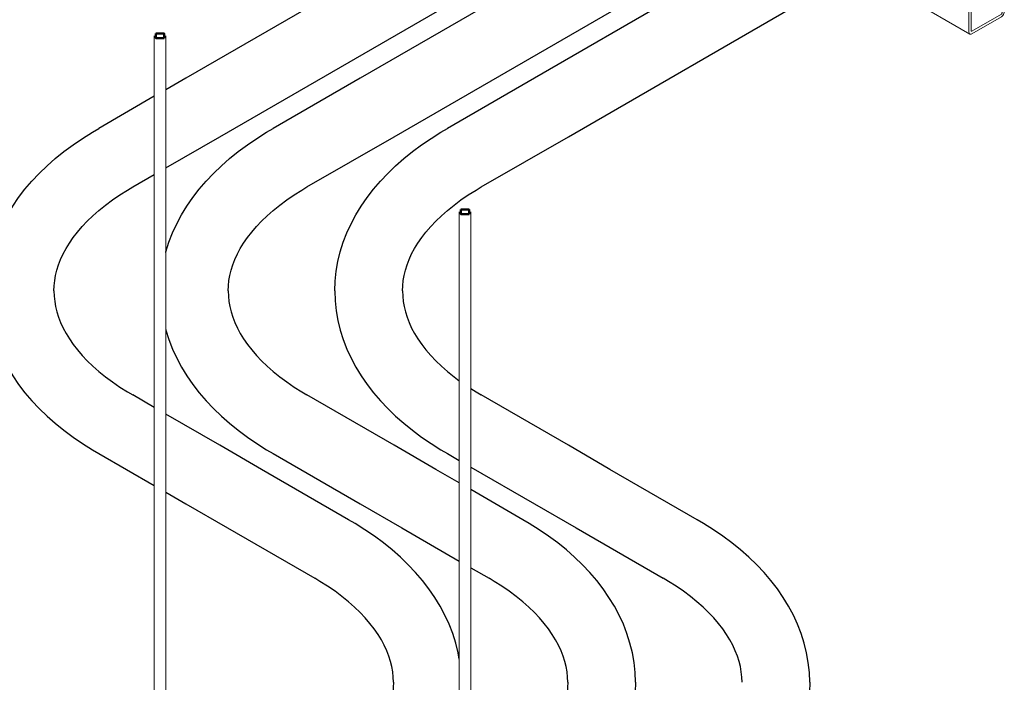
# Model space of a CAD drawing. Header units: inches. Extents: x 549 to 1134, y -76 to 227.
# Tile 8 of 11: x 1047 to 1079, y 42 to 63. Entities that reach past the tile are written whole.
import ezdxf

# ---------------------------------------------------------------- set-up
doc = ezdxf.new("R2010")
doc.units = ezdxf.units.IN
doc.header["$MEASUREMENT"] = 0
for name, color, linetype, lineweight in [('E-POWR-CNDT', 130, 'Continuous', 30), ('S-BEAM', 12, 'Continuous', 9), ('S-COLS', 52, 'Continuous', 9)]:
    doc.layers.add(name, color=color, linetype=linetype, lineweight=lineweight)

# ---------------------------------------------------------------- blocks, each defined once
blk = doc.blocks.new('Vertical Rod - Rod-1167117-3D - L1 - Retail 109 Raceway Coordination')
at = {"layer": 'S-COLS'}
for p, q in [((618.636, -41.023), (618.636, -67.855)), ((619.011, -67.851), (619.011, -41.023))]:
    blk.add_line(p, q, dxfattribs=at)
at = {"layer": 'S-COLS', "lineweight": 50}
for points in [[(618.957, -41.099, 0), (618.957, -40.946, 0), (618.691, -40.946, 0)], [(618.691, -40.946, 0), (618.691, -41.099, 0), (618.957, -41.099, 0)]]:
    blk.add_polyline3d(points, dxfattribs=at)
blk = doc.blocks.new('Vertical Rod - Rod-V25-3D - L1 - Retail 109 Raceway Coordination')
at = {"layer": 'S-COLS'}
for p, q in [((778.443, 62.672), (778.443, 35.84)), ((778.818, 35.839), (778.818, 62.672))]:
    blk.add_line(p, q, dxfattribs=at)
at = {"layer": 'S-COLS', "lineweight": 50}
for points in [[(778.763, 62.596, 0), (778.763, 62.749, 0), (778.497, 62.749, 0)], [(778.497, 62.749, 0), (778.497, 62.596, 0), (778.763, 62.596, 0)]]:
    blk.add_polyline3d(points, dxfattribs=at)
blk = doc.blocks.new('Channel - Beam Loading - P1000-V32-3D - L1 - Retail 109 Raceway Coordination')
at = {"layer": 'S-BEAM'}
for p, q in [((794.733, 70.113), (793.811, 70.645)), ((795.59, 70.608), (795.38, 70.729)), ((793.573, 69.444), (793.573, 70.378)), ((798.419, 68.975), (798.16, 69.124)), ((797.562, 68.48), (796.93, 68.845)), ((795.628, 68.093), (796.259, 67.728)), ((801.247, 67.342), (800.989, 67.491)), ((800.39, 66.847), (799.759, 67.212)), ((798.456, 66.46), (799.088, 66.095)), ((804.525, 65.45), (803.828, 65.852)), ((805.125, 64.114), (802.587, 65.579)), ((803.722, 65.506), (804.164, 65.25)), ((805.995, 64.601), (805.279, 65.014)), ((801.285, 64.827), (804.915, 62.731)), ((805.896, 64.591), (805.865, 64.574)), ((805.468, 64.497), (805.781, 64.317)), ((805.77, 64.409), (805.77, 64.341)), ((805.845, 64.384), (805.845, 64.42)), ((805.867, 64.458), (805.896, 64.475)), ((805.962, 64.437), (805.962, 63.414)), ((806.036, 63.456), (806.036, 64.51)), ((804.975, 63.984), (805.089, 63.917)), ((805.057, 64.107), (805.028, 64.09)), ((805.028, 63.974), (805.056, 63.991)), ((805.079, 63.978), (805.079, 63.942)), ((805.153, 63.985), (805.153, 64.051)), ((804.887, 63.847), (804.887, 62.793)), ((804.961, 62.836), (804.961, 63.859)), ((805.94, 63.376), (804.983, 62.824)), ((804.983, 62.738), (805.94, 63.29))]:
    blk.add_line(p, q, dxfattribs=at)
for points in [[(793.573, 70.378, 0), (793.578, 70.423, 0), (793.592, 70.471, 0), (793.615, 70.517, 0), (793.644, 70.56, 0), (793.678, 70.595, 0), (793.706, 70.617, 0)], [(805.865, 64.574, 0), (805.841, 64.556, 0), (805.818, 64.531, 0), (805.798, 64.502, 0), (805.783, 64.471, 0), (805.773, 64.439, 0), (805.77, 64.409, 0)], [(806.036, 64.51, 0), (806.031, 64.549, 0), (806.017, 64.58, 0), (805.995, 64.601, 0), (805.966, 64.61, 0), (805.932, 64.607, 0), (805.896, 64.591, 0)], [(805.77, 64.341, 0), (805.771, 64.331, 0), (805.774, 64.323, 0), (805.779, 64.318, 0), (805.786, 64.315, 0), (805.794, 64.314, 0), (805.803, 64.317, 0), (805.812, 64.322, 0), (805.821, 64.33, 0), (805.829, 64.339, 0), (805.835, 64.35, 0), (805.84, 64.361, 0), (805.844, 64.373, 0), (805.845, 64.384, 0)], [(805.845, 64.42, 0), (805.845, 64.427, 0), (805.848, 64.435, 0), (805.851, 64.442, 0), (805.856, 64.449, 0), (805.861, 64.454, 0), (805.867, 64.458, 0)], [(805.896, 64.475, 0), (805.913, 64.482, 0), (805.929, 64.484, 0), (805.942, 64.48, 0), (805.953, 64.47, 0), (805.96, 64.455, 0), (805.962, 64.437, 0)], [(805.028, 64.09, 0), (804.991, 64.063, 0), (804.957, 64.028, 0), (804.928, 63.985, 0), (804.906, 63.939, 0), (804.892, 63.891, 0), (804.887, 63.847, 0)], [(804.961, 63.859, 0), (804.964, 63.88, 0), (804.97, 63.903, 0), (804.981, 63.924, 0), (804.994, 63.945, 0), (805.01, 63.961, 0), (805.028, 63.974, 0)], [(805.056, 63.991, 0), (805.062, 63.993, 0), (805.067, 63.994, 0), (805.072, 63.992, 0), (805.076, 63.989, 0), (805.078, 63.984, 0), (805.079, 63.978, 0)], [(805.153, 64.051, 0), (805.15, 64.078, 0), (805.14, 64.099, 0), (805.125, 64.114, 0), (805.105, 64.12, 0), (805.082, 64.117, 0), (805.057, 64.107, 0)], [(805.079, 63.942, 0), (805.08, 63.932, 0), (805.083, 63.924, 0), (805.088, 63.918, 0), (805.095, 63.915, 0), (805.103, 63.915, 0), (805.111, 63.918, 0), (805.12, 63.923, 0), (805.129, 63.93, 0), (805.137, 63.94, 0), (805.144, 63.951, 0), (805.149, 63.962, 0), (805.152, 63.974, 0), (805.153, 63.985, 0)], [(805.94, 63.29, 0), (805.965, 63.308, 0), (805.988, 63.332, 0), (806.008, 63.362, 0), (806.023, 63.393, 0), (806.033, 63.426, 0), (806.036, 63.456, 0)], [(805.962, 63.414, 0), (805.961, 63.407, 0), (805.959, 63.4, 0), (805.955, 63.392, 0), (805.951, 63.386, 0), (805.945, 63.38, 0), (805.94, 63.376, 0)], [(804.887, 62.793, 0), (804.89, 62.766, 0), (804.9, 62.745, 0), (804.915, 62.731, 0), (804.935, 62.725, 0), (804.958, 62.727, 0), (804.983, 62.738, 0)], [(804.983, 62.824, 0), (804.978, 62.821, 0), (804.972, 62.821, 0), (804.968, 62.822, 0), (804.964, 62.825, 0), (804.962, 62.83, 0), (804.961, 62.836, 0)]]:
    blk.add_polyline3d(points, dxfattribs=at)

msp = doc.modelspace()

# ---------------------------------------------------------------- linework, layer by layer
at = {"layer": 'E-POWR-CNDT'}
for p, q in [((1070.197472, 71.30615), (1052.870246, 61.302271)), ((1053.968746, 59.399613), (1072.463733, 70.077699)), ((1073.025899, 69.673157), (1058.5271, 61.302271)), ((1059.6256, 59.399613), (1075.29216, 68.444706)), ((1075.854326, 68.040163), (1064.183954, 61.302271)), ((1065.282454, 59.399613), (1077.966242, 66.722602)), ((1052.870246, 61.302271), (1052.215122, 60.924035)), ((1058.5271, 61.302271), (1055.698673, 59.669278)), ((1064.183954, 61.302271), (1061.355527, 59.669278)), ((1051.842356, 60.708819), (1050.041818, 59.669278)), ((1052.214523, 58.386812), (1053.968746, 59.399613)), ((1056.797173, 57.76662), (1059.6256, 59.399613)), ((1062.454027, 57.76662), (1065.282454, 59.399613)), ((1051.140318, 57.76662), (1051.841598, 58.171504)), ((1051.840535, 50.61096), (1051.140318, 51.01523)), ((1059.6256, 49.382237), (1056.797173, 51.01523)), ((1065.282454, 49.382237), (1062.454027, 51.01523)), ((1053.968746, 49.382237), (1052.215535, 50.394454)), ((1055.320658, 48.601711), (1053.968746, 49.382237)), ((1060.977506, 48.601714), (1059.6256, 49.382237)), ((1066.634366, 48.601711), (1065.282454, 49.382237)), ((1050.041818, 49.112573), (1051.840535, 48.074083)), ((1055.698673, 49.112573), (1058.5271, 47.47958)), ((1061.355527, 49.112573), (1061.741935, 48.88948)), ((1058.149085, 46.968717), (1055.320658, 48.601711)), ((1061.742107, 48.160271), (1060.977506, 48.601714)), ((1062.113074, 48.675202), (1064.183954, 47.47958)), ((1069.462793, 46.968717), (1066.634366, 48.601711)), ((1063.805933, 46.968721), (1062.112902, 47.946193)), ((1052.215535, 47.857577), (1052.870246, 47.47958)), ((1052.870246, 47.47958), (1054.222158, 46.699053)), ((1058.5271, 47.47958), (1059.879006, 46.699056)), ((1064.183954, 47.47958), (1065.535866, 46.699053)), ((1054.222158, 46.699053), (1057.050585, 45.06606)), ((1059.879006, 46.699056), (1061.74003, 45.624593)), ((1065.535866, 46.699053), (1068.364293, 45.06606)), ((1062.11503, 45.408087), (1062.707433, 45.066063))]:
    msp.add_line(p, q, dxfattribs=at)
for points in [[(1046.388193, 54.390925, 0), (1046.399301, 54.711598, 0), (1046.432532, 55.031039, 0), (1046.487615, 55.34806, 0), (1046.564123, 55.661562, 0), (1046.661496, 55.970559, 0), (1046.779085, 56.2742, 0), (1046.916176, 56.571775, 0), (1047.072032, 56.862706, 0), (1047.245913, 57.146539, 0), (1047.437095, 57.422924, 0), (1047.644885, 57.691592, 0), (1047.868625, 57.952342, 0), (1048.107693, 58.205017, 0), (1048.361501, 58.449494, 0), (1048.629492, 58.68567, 0), (1048.911131, 58.91345, 0), (1049.205904, 59.132745, 0), (1049.513308, 59.343467, 0), (1049.832849, 59.545523, 0), (1050.041818, 59.669278, 0)], [(1052.215535, 55.639263, 0), (1052.220977, 55.661562, 0), (1052.318351, 55.970559, 0), (1052.435939, 56.2742, 0), (1052.57303, 56.571775, 0), (1052.728886, 56.862706, 0), (1052.902767, 57.146539, 0), (1053.093949, 57.422924, 0), (1053.301739, 57.691592, 0), (1053.525479, 57.952342, 0), (1053.764547, 58.205017, 0), (1054.018355, 58.449494, 0), (1054.286346, 58.68567, 0), (1054.567985, 58.91345, 0), (1054.862758, 59.132745, 0), (1055.170162, 59.343467, 0), (1055.489703, 59.545523, 0), (1055.698673, 59.669278, 0)], [(1057.701902, 54.390925, 0), (1057.713009, 54.711598, 0), (1057.74624, 55.031039, 0), (1057.801324, 55.34806, 0), (1057.877831, 55.661562, 0), (1057.975205, 55.970559, 0), (1058.092793, 56.2742, 0), (1058.229884, 56.571775, 0), (1058.385741, 56.862706, 0), (1058.559621, 57.146539, 0), (1058.750803, 57.422924, 0), (1058.958594, 57.691592, 0), (1059.182334, 57.952342, 0), (1059.421402, 58.205017, 0), (1059.67521, 58.449494, 0), (1059.9432, 58.68567, 0), (1060.224839, 58.91345, 0), (1060.519612, 59.132745, 0), (1060.827017, 59.343467, 0), (1061.146558, 59.545523, 0), (1061.355527, 59.669278, 0)], [(1048.585193, 54.390925, 0), (1048.591041, 54.559669, 0), (1048.608652, 54.728862, 0), (1048.638213, 54.898909, 0), (1048.68002, 55.070132, 0), (1048.734439, 55.24274, 0), (1048.801879, 55.416815, 0), (1048.882757, 55.592302, 0), (1048.977462, 55.769021, 0), (1049.086333, 55.94668, 0), (1049.20964, 56.12489, 0), (1049.347575, 56.303192, 0), (1049.500243, 56.481072, 0), (1049.667662, 56.657986, 0), (1049.849771, 56.833369, 0), (1050.04643, 57.006654, 0), (1050.25743, 57.177279, 0), (1050.482496, 57.344696, 0), (1050.7213, 57.508375, 0), (1050.973463, 57.66781, 0), (1051.140318, 57.76662, 0)], [(1054.242047, 54.390925, 0), (1054.247896, 54.559669, 0), (1054.265506, 54.728862, 0), (1054.295068, 54.898909, 0), (1054.336874, 55.070132, 0), (1054.391293, 55.24274, 0), (1054.458734, 55.416815, 0), (1054.539611, 55.592302, 0), (1054.634316, 55.769021, 0), (1054.743187, 55.94668, 0), (1054.866495, 56.12489, 0), (1055.00443, 56.303192, 0), (1055.157097, 56.481072, 0), (1055.324517, 56.657986, 0), (1055.506626, 56.833369, 0), (1055.703285, 57.006654, 0), (1055.914284, 57.177279, 0), (1056.13935, 57.344696, 0), (1056.378155, 57.508375, 0), (1056.630318, 57.66781, 0), (1056.797173, 57.76662, 0)], [(1059.898902, 54.390925, 0), (1059.90475, 54.559669, 0), (1059.92236, 54.728862, 0), (1059.951922, 54.898909, 0), (1059.993728, 55.070132, 0), (1060.048147, 55.24274, 0), (1060.115588, 55.416815, 0), (1060.196466, 55.592302, 0), (1060.29117, 55.769021, 0), (1060.400041, 55.94668, 0), (1060.523349, 56.12489, 0), (1060.661284, 56.303192, 0), (1060.813951, 56.481072, 0), (1060.981371, 56.657986, 0), (1061.16348, 56.833369, 0), (1061.360139, 57.006654, 0), (1061.571138, 57.177279, 0), (1061.796205, 57.344696, 0), (1062.035009, 57.508375, 0), (1062.287172, 57.66781, 0), (1062.454027, 57.76662, 0)], [(1046.388193, 54.390925, 0), (1046.399301, 54.070252, 0), (1046.432532, 53.750812, 0), (1046.487615, 53.43379, 0), (1046.564123, 53.120289, 0), (1046.661496, 52.811292, 0), (1046.779085, 52.50765, 0), (1046.916176, 52.210076, 0), (1047.072032, 51.919144, 0), (1047.245913, 51.635311, 0), (1047.437095, 51.358927, 0), (1047.644885, 51.090259, 0), (1047.868625, 50.829509, 0), (1048.107693, 50.576833, 0), (1048.361501, 50.332356, 0), (1048.629492, 50.096181, 0), (1048.911131, 49.868401, 0), (1049.205904, 49.649105, 0), (1049.513308, 49.438383, 0), (1049.832849, 49.236327, 0), (1050.041818, 49.112573, 0)], [(1048.585193, 54.390925, 0), (1048.591041, 54.222182, 0), (1048.608652, 54.052989, 0), (1048.638213, 53.882942, 0), (1048.68002, 53.711719, 0), (1048.734439, 53.53911, 0), (1048.801879, 53.365036, 0), (1048.882757, 53.189549, 0), (1048.977462, 53.012829, 0), (1049.086333, 52.835171, 0), (1049.20964, 52.656961, 0), (1049.347575, 52.478659, 0), (1049.500243, 52.300778, 0), (1049.667662, 52.123864, 0), (1049.849771, 51.948481, 0), (1050.04643, 51.775196, 0), (1050.25743, 51.604571, 0), (1050.482496, 51.437155, 0), (1050.7213, 51.273475, 0), (1050.973463, 51.114041, 0), (1051.140318, 51.01523, 0)], [(1054.242047, 54.390925, 0), (1054.247896, 54.222182, 0), (1054.265506, 54.052989, 0), (1054.295068, 53.882942, 0), (1054.336874, 53.711719, 0), (1054.391293, 53.53911, 0), (1054.458734, 53.365036, 0), (1054.539611, 53.189549, 0), (1054.634316, 53.012829, 0), (1054.743187, 52.835171, 0), (1054.866495, 52.656961, 0), (1055.00443, 52.478659, 0), (1055.157097, 52.300778, 0), (1055.324517, 52.123864, 0), (1055.506626, 51.948481, 0), (1055.703285, 51.775196, 0), (1055.914284, 51.604571, 0), (1056.13935, 51.437155, 0), (1056.378155, 51.273475, 0), (1056.630318, 51.114041, 0), (1056.797173, 51.01523, 0)], [(1057.701902, 54.390925, 0), (1057.713009, 54.070252, 0), (1057.74624, 53.750812, 0), (1057.801324, 53.43379, 0), (1057.877831, 53.120289, 0), (1057.975205, 52.811292, 0), (1058.092793, 52.50765, 0), (1058.229884, 52.210076, 0), (1058.385741, 51.919144, 0), (1058.559621, 51.635311, 0), (1058.750803, 51.358927, 0), (1058.958594, 51.090259, 0), (1059.182334, 50.829509, 0), (1059.421402, 50.576833, 0), (1059.67521, 50.332356, 0), (1059.9432, 50.096181, 0), (1060.224839, 49.868401, 0), (1060.519612, 49.649105, 0), (1060.827017, 49.438383, 0), (1061.146558, 49.236327, 0), (1061.355527, 49.112573, 0)], [(1059.898902, 54.390925, 0), (1059.90475, 54.222182, 0), (1059.92236, 54.052989, 0), (1059.951922, 53.882942, 0), (1059.993728, 53.711719, 0), (1060.048147, 53.53911, 0), (1060.115588, 53.365036, 0), (1060.196466, 53.189549, 0), (1060.29117, 53.012829, 0), (1060.400041, 52.835171, 0), (1060.523349, 52.656961, 0), (1060.661284, 52.478659, 0), (1060.813951, 52.300778, 0), (1060.981371, 52.123864, 0), (1061.16348, 51.948481, 0), (1061.360139, 51.775196, 0), (1061.571138, 51.604571, 0), (1061.741324, 51.477978, 0)], [(1052.215535, 53.142587, 0), (1052.220977, 53.120289, 0), (1052.318351, 52.811292, 0), (1052.435939, 52.50765, 0), (1052.57303, 52.210076, 0), (1052.728886, 51.919144, 0), (1052.902767, 51.635311, 0), (1053.093949, 51.358927, 0), (1053.301739, 51.090259, 0), (1053.525479, 50.829509, 0), (1053.764547, 50.576833, 0), (1054.018355, 50.332356, 0), (1054.286346, 50.096181, 0), (1054.567985, 49.868401, 0), (1054.862758, 49.649105, 0), (1055.170162, 49.438383, 0), (1055.489703, 49.236327, 0), (1055.698673, 49.112573, 0)], [(1062.113676, 51.223736, 0), (1062.287172, 51.114041, 0), (1062.454027, 51.01523, 0)], [(1061.74003, 42.436036, 0), (1061.703288, 42.6475, 0), (1061.62678, 42.961001, 0), (1061.529407, 43.269998, 0), (1061.411819, 43.57364, 0), (1061.274727, 43.871214, 0), (1061.118871, 44.162146, 0), (1060.94499, 44.445979, 0), (1060.753808, 44.722363, 0), (1060.546018, 44.991032, 0), (1060.322278, 45.251781, 0), (1060.08321, 45.504457, 0), (1059.829402, 45.748934, 0), (1059.561412, 45.985109, 0), (1059.279772, 46.212889, 0), (1058.984999, 46.432185, 0), (1058.677595, 46.642907, 0), (1058.358054, 46.844963, 0), (1058.149085, 46.968717, 0)], [(1067.459558, 41.690368, 0), (1067.44845, 42.011041, 0), (1067.415219, 42.330482, 0), (1067.360136, 42.647503, 0), (1067.283629, 42.961005, 0), (1067.186255, 43.270002, 0), (1067.068667, 43.573643, 0), (1066.931575, 43.871218, 0), (1066.775719, 44.162149, 0), (1066.601839, 44.445982, 0), (1066.410656, 44.722367, 0), (1066.202866, 44.991035, 0), (1065.979126, 45.251785, 0), (1065.740058, 45.50446, 0), (1065.48625, 45.748937, 0), (1065.21826, 45.985113, 0), (1064.936621, 46.212893, 0), (1064.641848, 46.432189, 0), (1064.334443, 46.642911, 0), (1064.014902, 46.844967, 0), (1063.805933, 46.968721, 0)], [(1073.116418, 41.690365, 0), (1073.105311, 42.011038, 0), (1073.07208, 42.330478, 0), (1073.016996, 42.6475, 0), (1072.940489, 42.961001, 0), (1072.843115, 43.269998, 0), (1072.725527, 43.57364, 0), (1072.588436, 43.871214, 0), (1072.432579, 44.162146, 0), (1072.258699, 44.445979, 0), (1072.067517, 44.722363, 0), (1071.859726, 44.991032, 0), (1071.635986, 45.251781, 0), (1071.396919, 45.504457, 0), (1071.14311, 45.748934, 0), (1070.87512, 45.985109, 0), (1070.593481, 46.212889, 0), (1070.298708, 46.432185, 0), (1069.991303, 46.642907, 0), (1069.671762, 46.844963, 0), (1069.462793, 46.968717, 0)], [(1059.60571, 41.690365, 0), (1059.599862, 41.859108, 0), (1059.582251, 42.028301, 0), (1059.55269, 42.198348, 0), (1059.510883, 42.369571, 0), (1059.456464, 42.54218, 0), (1059.389024, 42.716254, 0), (1059.308146, 42.891741, 0), (1059.213441, 43.068461, 0), (1059.10457, 43.246119, 0), (1058.981263, 43.424329, 0), (1058.843328, 43.602631, 0), (1058.69066, 43.780512, 0), (1058.523241, 43.957426, 0), (1058.341132, 44.132809, 0), (1058.144473, 44.306094, 0), (1057.933473, 44.476719, 0), (1057.708407, 44.644136, 0), (1057.469603, 44.807815, 0), (1057.21744, 44.96725, 0), (1057.050585, 45.06606, 0)], [(1065.262558, 41.690368, 0), (1065.25671, 41.859112, 0), (1065.2391, 42.028305, 0), (1065.209538, 42.198352, 0), (1065.167732, 42.369575, 0), (1065.113313, 42.542183, 0), (1065.045872, 42.716258, 0), (1064.964994, 42.891745, 0), (1064.87029, 43.068464, 0), (1064.761419, 43.246123, 0), (1064.638111, 43.424333, 0), (1064.500176, 43.602635, 0), (1064.347509, 43.780515, 0), (1064.180089, 43.957429, 0), (1063.99798, 44.132812, 0), (1063.801321, 44.306097, 0), (1063.590322, 44.476722, 0), (1063.365255, 44.644139, 0), (1063.126451, 44.807818, 0), (1062.874288, 44.967253, 0), (1062.707433, 45.066063, 0)], [(1070.919418, 41.690365, 0), (1070.91357, 41.859108, 0), (1070.89596, 42.028301, 0), (1070.866398, 42.198348, 0), (1070.824592, 42.369571, 0), (1070.770173, 42.54218, 0), (1070.702732, 42.716254, 0), (1070.621854, 42.891741, 0), (1070.52715, 43.068461, 0), (1070.418279, 43.246119, 0), (1070.294971, 43.424329, 0), (1070.157036, 43.602631, 0), (1070.004369, 43.780512, 0), (1069.836949, 43.957426, 0), (1069.65484, 44.132809, 0), (1069.458181, 44.306094, 0), (1069.247182, 44.476719, 0), (1069.022116, 44.644136, 0), (1068.783311, 44.807815, 0), (1068.531148, 44.96725, 0), (1068.364293, 45.06606, 0)], [(1059.60571, 41.690365, 0), (1059.599862, 41.521621, 0), (1059.582251, 41.352428, 0), (1059.55269, 41.182381, 0), (1059.510883, 41.011158, 0), (1059.456464, 40.83855, 0), (1059.389024, 40.664475, 0), (1059.308146, 40.488988, 0), (1059.213441, 40.312269, 0), (1059.10457, 40.13461, 0), (1058.981263, 39.9564, 0), (1058.843328, 39.778099, 0), (1058.69066, 39.600218, 0), (1058.523241, 39.423304, 0), (1058.341132, 39.247921, 0), (1058.144473, 39.074636, 0), (1057.933473, 38.904011, 0), (1057.708407, 38.736594, 0), (1057.469603, 38.572915, 0), (1057.21744, 38.41348, 0), (1057.050585, 38.31467, 0)], [(1065.262558, 41.690368, 0), (1065.25671, 41.521625, 0), (1065.2391, 41.352432, 0), (1065.209538, 41.182385, 0), (1065.167732, 41.011162, 0), (1065.113313, 40.838553, 0), (1065.045872, 40.664479, 0), (1064.964994, 40.488992, 0), (1064.87029, 40.312272, 0), (1064.761419, 40.134614, 0), (1064.638111, 39.956404, 0), (1064.500176, 39.778102, 0), (1064.347509, 39.600221, 0), (1064.180089, 39.423308, 0), (1063.99798, 39.247924, 0), (1063.801321, 39.074639, 0), (1063.590322, 38.904014, 0), (1063.365255, 38.736598, 0), (1063.126451, 38.572918, 0), (1062.874288, 38.413484, 0), (1062.707433, 38.314674, 0)], [(1067.459558, 41.690368, 0), (1067.44845, 41.369695, 0), (1067.415219, 41.050255, 0), (1067.360136, 40.733233, 0), (1067.283629, 40.419732, 0), (1067.186255, 40.110735, 0), (1067.068667, 39.807093, 0), (1066.931575, 39.509519, 0), (1066.775719, 39.218588, 0), (1066.601839, 38.934754, 0), (1066.410656, 38.65837, 0), (1066.202866, 38.389702, 0), (1065.979126, 38.128952, 0), (1065.740058, 37.876276, 0), (1065.48625, 37.631799, 0), (1065.21826, 37.395624, 0), (1064.936621, 37.167844, 0), (1064.641848, 36.948548, 0), (1064.334443, 36.737826, 0), (1064.014902, 36.53577, 0), (1063.805933, 36.412016, 0)], [(1073.116418, 41.690365, 0), (1073.105311, 41.369692, 0), (1073.07208, 41.050252, 0), (1073.016996, 40.73323, 0), (1072.940489, 40.419728, 0), (1072.843115, 40.110731, 0), (1072.725527, 39.80709, 0), (1072.588436, 39.509515, 0), (1072.432579, 39.218584, 0), (1072.258699, 38.934751, 0), (1072.067517, 38.658366, 0), (1071.859726, 38.389698, 0), (1071.635986, 38.128948, 0), (1071.396919, 37.876273, 0), (1071.14311, 37.631796, 0), (1070.87512, 37.39562, 0), (1070.593481, 37.16784, 0), (1070.298708, 36.948545, 0), (1069.991303, 36.737823, 0), (1069.671762, 36.535767, 0), (1069.462793, 36.412012, 0)]]:
    msp.add_polyline3d(points, dxfattribs=at)

# ---------------------------------------------------------------- block references
at = {"layer": 'S-BEAM'}
msp.add_blockref('Channel - Beam Loading - P1000-V32-3D - L1 - Retail 109 Raceway Coordination', (273.397955, 0), dxfattribs=at)
at = {"layer": 'S-COLS'}
for name, p in [('Vertical Rod - Rod-V25-3D - L1 - Retail 109 Raceway Coordination', (273.397955, 0)), ('Vertical Rod - Rod-1167117-3D - L1 - Retail 109 Raceway Coordination', (443.103583, 97.97959))]:
    msp.add_blockref(name, p, dxfattribs=at)

doc.saveas('drawing.dxf')
